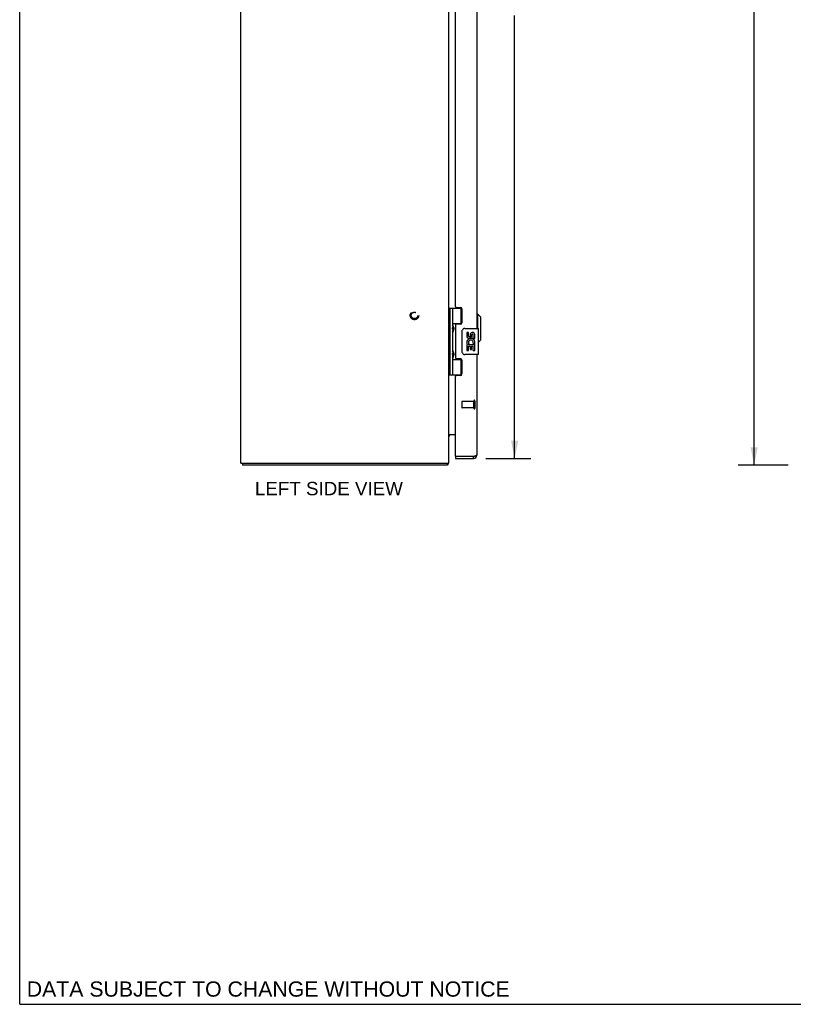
# Model space of a CAD drawing. Header units: inches. Extents: x 0 to 117, y 0 to 76.
# Tile 1 of 4: x 0 to 30, y 0 to 38. Entities that reach past the tile are written whole.
import ezdxf

# ---------------------------------------------------------------- set-up
doc = ezdxf.new("R2010")
doc.units = ezdxf.units.IN
doc.header["$LTSCALE"] = 6.431217
doc.header["$MEASUREMENT"] = 0
doc.linetypes.add('HIDDEN', pattern=[0.2, 0.1, -0.1])
doc.layers.get('0').update_dxf_attribs({"linetype": 'CONTINUOUS'})
for name, color, linetype in [('02___PRT_ALL_AXES', 7, 'CONTINUOUS'), ('DEFAULT_2', 8, 'HIDDEN'), ('DIMENSIONS', 7, 'CONTINUOUS')]:
    doc.layers.add(name, color=color, linetype=linetype)
doc.styles.get("Standard").update_dxf_attribs({"font": 'arial.ttf'})
doc.dimstyles.new('DIMSTYLE_1', dxfattribs={"dimtxt": 0.515873, "dimasz": 0.687831, "dimexe": 0.09, "dimexo": 0.07, "dimgap": 0.0375, "dimtad": 0, "dimtih": 1, "dimtoh": 1, "dimzin": 4, "dimdsep": 46, "dimtxsty": 'Standard', "dimblk": '_FILLED', "dimblk1": '_FILLED', "dimblk2": '_FILLED', "dimcen": 0.09, "dimazin": 1, "dimtfac": 1, "dimtofl": 0, "dimtmove": 0, "dimatfit": 3, "dimldrblk": '_FILLED', "dimfxl": 1, "dimtolj": 1, "dimtzin": 4, "dimarcsym": 0})

# ---------------------------------------------------------------- blocks, each defined once
blk = doc.blocks.new('_FILLED')
at = {"color": 0, "linetype": 'ByBlock'}
blk.add_solid([(0, 0), (-1, 0.2), (-1, -0.2)], dxfattribs=at)
blk = doc.blocks.new('*D2')
at = {"layer": 'DIMENSIONS', "color": 2, "linetype": 'Continuous'}
for p, q in [((29.522, 56.718), (27.601, 56.718)), ((28.22, 56.718), (28.22, 39.234)), ((28.22, 20.718), (28.22, 38.202)), ((29.522, 20.718), (27.601, 20.718))]:
    blk.add_line(p, q, dxfattribs=at)
at = {"layer": 'DIMENSIONS', "color": 2, "linetype": 'Continuous', "xscale": 0.6878306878, "yscale": 0.6878306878, "zscale": 0.6878306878}
for p, rotation in [((28.22, 56.718), 90), ((28.22, 20.718), 270)]:
    blk.add_blockref('_FILLED', p, dxfattribs=dict(at, rotation=rotation))
at = {"layer": 'DIMENSIONS', "color": 2, "linetype": 'Continuous', "insert": (28.22, 38.976), "char_height": 0.5159, "width": 1.80268, "attachment_point": 2, "line_spacing_factor": 0.9}
blk.add_mtext('36.00', dxfattribs=at)
blk = doc.blocks.new('*D4')
at = {"layer": 'DIMENSIONS', "color": 2, "linetype": 'Continuous'}
for p, q in [((17.914, 56.468), (19.637, 56.468)), ((19.018, 56.468), (19.018, 39.794)), ((19.018, 20.968), (19.018, 37.988)), ((17.914, 20.968), (19.637, 20.968))]:
    blk.add_line(p, q, dxfattribs=at)
at = {"layer": 'DIMENSIONS', "color": 2, "linetype": 'Continuous', "xscale": 0.6878306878, "yscale": 0.6878306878, "zscale": 0.6878306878}
for p, rotation in [((19.018, 56.468), 90), ((19.018, 20.968), 270)]:
    blk.add_blockref('_FILLED', p, dxfattribs=dict(at, rotation=rotation))
at = {"layer": 'DIMENSIONS', "color": 2, "linetype": 'Continuous', "insert": (19.018, 39.536), "char_height": 0.5159, "width": 2.15938, "attachment_point": 2, "line_spacing_factor": 0.9}
blk.add_mtext('35.50\\PDOOR', dxfattribs=at)

msp = doc.modelspace()

# ---------------------------------------------------------------- linework, layer by layer
at = {"color": 7, "linetype": 'Continuous'}
for p, q in [((0, 0), (0, 75.661)), ((16.499, 26.748), (16.983, 26.748)), ((16.499, 24.188), (16.499, 26.748)), ((16.539, 24.188), (16.539, 26.748)), ((16.637, 26.051), (16.637, 26.748)), ((16.952, 26.748), (16.952, 26.157)), ((17.607, 26.519), (17.567, 26.519)), ((17.725, 26.401), (17.607, 26.519)), ((17.607, 25.968), (17.607, 26.519)), ((16.637, 26.157), (16.984, 26.157)), ((16.926, 26.148), (16.977, 26.148)), ((17.725, 25.534), (17.725, 26.401)), ((16.494, 26.089), (16.499, 26.09)), ((16.494, 25.831), (16.499, 25.83)), ((16.637, 25.066), (16.637, 25.87)), ((16.649, 25.861), (16.647, 25.857)), ((16.649, 26.058), (16.651, 26.054)), ((16.65, 25.864), (16.649, 25.861)), ((16.651, 25.868), (16.65, 25.864)), ((16.651, 26.054), (16.652, 26.051)), ((16.653, 25.872), (16.651, 25.868)), ((16.652, 26.051), (16.654, 26.047)), ((16.653, 26.031), (16.653, 26.031)), ((16.653, 26.031), (16.653, 25.89)), ((16.653, 25.89), (16.653, 25.89)), ((16.653, 25.889), (16.653, 25.89)), ((16.656, 25.879), (16.653, 25.872)), ((16.654, 26.047), (16.66, 26.031)), ((16.661, 25.892), (16.656, 25.879)), ((16.66, 26.031), (16.662, 26.027)), ((16.663, 25.896), (16.661, 25.892)), ((16.662, 26.027), (16.663, 26.022)), ((16.664, 25.9), (16.663, 25.896)), ((16.666, 25.904), (16.664, 25.9)), ((17.002, 25.068), (17.002, 25.868)), ((17.102, 25.968), (17.612, 25.968)), ((17.627, 24.983), (17.627, 25.953)), ((17.725, 25.534), (17.627, 25.437)), ((16.494, 25.105), (16.499, 25.106)), ((16.649, 25.074), (16.651, 25.07)), ((16.651, 25.07), (16.652, 25.066)), ((16.652, 25.066), (16.654, 25.063)), ((16.653, 25.047), (16.653, 25.046)), ((16.653, 25.046), (16.653, 24.906)), ((16.654, 25.063), (16.66, 25.046)), ((16.66, 25.046), (16.662, 25.042)), ((16.662, 25.042), (16.663, 25.038)), ((16.494, 24.847), (16.499, 24.846)), ((16.637, 24.188), (16.637, 24.885)), ((16.637, 24.779), (16.984, 24.779)), ((16.649, 24.876), (16.647, 24.873)), ((16.65, 24.88), (16.649, 24.876)), ((16.651, 24.884), (16.65, 24.88)), ((16.653, 24.887), (16.651, 24.884)), ((16.653, 24.906), (16.653, 24.905)), ((16.653, 24.905), (16.653, 24.905)), ((16.656, 24.895), (16.653, 24.887)), ((16.661, 24.907), (16.656, 24.895)), ((16.663, 24.912), (16.661, 24.907)), ((16.664, 24.916), (16.663, 24.912)), ((16.666, 24.92), (16.664, 24.916)), ((16.977, 24.788), (16.926, 24.788)), ((16.952, 24.779), (16.952, 24.188)), ((17.612, 24.968), (17.102, 24.968)), ((16.499, 24.188), (16.983, 24.188)), ((16.742, 21.043), (16.757, 21.043)), ((16.742, 21.043), (16.742, 20.968)), ((17.432, 20.968), (17.432, 21.043)), ((8.557, 20.793), (8.557, 20.718)), ((16.431, 20.793), (16.431, 20.718)), ((16.453, 20.761), (16.431, 20.782)), ((0, 0), (116.931, 0))]:
    msp.add_line(p, q, dxfattribs=at)
at = {"color": 3, "linetype": 'Continuous'}
for p, q in [((8.494, 20.793), (8.494, 56.643)), ((16.494, 20.793), (16.494, 56.643)), ((17.567, 51.468), (17.567, 25.968)), ((16.742, 26.81), (16.742, 50.627)), ((16.773, 26.779), (16.929, 26.779)), ((16.992, 26.716), (16.992, 26.189)), ((16.929, 26.126), (16.773, 26.126)), ((16.742, 26.095), (16.742, 24.842)), ((16.773, 24.811), (16.929, 24.811)), ((16.992, 24.748), (16.992, 24.221)), ((17.567, 24.968), (17.567, 21.103)), ((16.742, 21.058), (16.742, 24.127)), ((16.929, 24.158), (16.773, 24.158)), ((16.505, 21.876), (16.503, 21.878)), ((16.51, 21.893), (16.742, 21.893)), ((16.742, 20.968), (17.432, 20.968)), ((17.432, 21.043), (16.757, 21.043)), ((17.45, 21.048), (17.432, 21.043)), ((8.494, 20.793), (16.494, 20.793)), ((16.431, 20.718), (8.557, 20.718))]:
    msp.add_line(p, q, dxfattribs=at)
at = {"color": 7, "linetype": 'Continuous'}
for points in [[(16.637, 26.106), (16.637, 26.105), (16.637, 26.104), (16.637, 26.103), (16.637, 26.102), (16.637, 26.101), (16.637, 26.1), (16.638, 26.099), (16.638, 26.098), (16.638, 26.097), (16.638, 26.096), (16.638, 26.095), (16.638, 26.094), (16.639, 26.092), (16.639, 26.091), (16.639, 26.09), (16.639, 26.089), (16.64, 26.088), (16.64, 26.086), (16.64, 26.085), (16.641, 26.084), (16.641, 26.083), (16.641, 26.081), (16.642, 26.08), (16.642, 26.078), (16.643, 26.077), (16.643, 26.076), (16.643, 26.074), (16.644, 26.073), (16.644, 26.071), (16.645, 26.07), (16.646, 26.068), (16.646, 26.066), (16.647, 26.065), (16.647, 26.063), (16.648, 26.061), (16.649, 26.058)], [(16.647, 25.857), (16.647, 25.856), (16.646, 25.854), (16.646, 25.852), (16.645, 25.851), (16.644, 25.849), (16.644, 25.848), (16.643, 25.846), (16.643, 25.845), (16.643, 25.843), (16.642, 25.842), (16.642, 25.84), (16.641, 25.839), (16.641, 25.838), (16.641, 25.836), (16.64, 25.835), (16.64, 25.834), (16.64, 25.833), (16.639, 25.831), (16.639, 25.83), (16.639, 25.829), (16.639, 25.828), (16.638, 25.827), (16.638, 25.826), (16.638, 25.824), (16.638, 25.823), (16.638, 25.822), (16.638, 25.821), (16.637, 25.82), (16.637, 25.819), (16.637, 25.818), (16.637, 25.817), (16.637, 25.816), (16.637, 25.815), (16.637, 25.815)], [(16.663, 26.022), (16.665, 26.018), (16.666, 26.016), (16.667, 26.014), (16.667, 26.012), (16.668, 26.01), (16.669, 26.008), (16.67, 26.006), (16.67, 26.004), (16.671, 26.002), (16.671, 26), (16.672, 25.999), (16.673, 25.997), (16.673, 25.995), (16.674, 25.993), (16.674, 25.992), (16.674, 25.99), (16.675, 25.989), (16.675, 25.987), (16.676, 25.986), (16.676, 25.984), (16.676, 25.983), (16.677, 25.981), (16.677, 25.98), (16.677, 25.978), (16.677, 25.977), (16.678, 25.976), (16.678, 25.974), (16.678, 25.973), (16.678, 25.972), (16.678, 25.97), (16.678, 25.969), (16.678, 25.968), (16.678, 25.966), (16.679, 25.965), (16.679, 25.964), (16.679, 25.963), (16.679, 25.961), (16.679, 25.96), (16.679, 25.959), (16.679, 25.958), (16.679, 25.956), (16.679, 25.955), (16.678, 25.954), (16.678, 25.953), (16.678, 25.951), (16.678, 25.95), (16.678, 25.949), (16.678, 25.947), (16.678, 25.946), (16.678, 25.945), (16.677, 25.943), (16.677, 25.942), (16.677, 25.941), (16.677, 25.939), (16.676, 25.938), (16.676, 25.936), (16.676, 25.935), (16.675, 25.933), (16.675, 25.932), (16.674, 25.93), (16.674, 25.928), (16.674, 25.927), (16.673, 25.925), (16.673, 25.923), (16.672, 25.922), (16.671, 25.92), (16.671, 25.918), (16.67, 25.916), (16.67, 25.914), (16.669, 25.912), (16.668, 25.91), (16.667, 25.908), (16.667, 25.906), (16.666, 25.904)], [(17.002, 25.868), (17.003, 25.874), (17.003, 25.881), (17.004, 25.887), (17.005, 25.893), (17.007, 25.899), (17.009, 25.904)], [(16.637, 25.122), (16.637, 25.121), (16.637, 25.12), (16.637, 25.119), (16.637, 25.118), (16.637, 25.117), (16.637, 25.116), (16.638, 25.115), (16.638, 25.114), (16.638, 25.113), (16.638, 25.112), (16.638, 25.11), (16.638, 25.109), (16.639, 25.108), (16.639, 25.107), (16.639, 25.106), (16.639, 25.105), (16.64, 25.103), (16.64, 25.102), (16.64, 25.101), (16.641, 25.1), (16.641, 25.098), (16.641, 25.097), (16.642, 25.096), (16.642, 25.094), (16.643, 25.093), (16.643, 25.091), (16.643, 25.09), (16.644, 25.088), (16.644, 25.087), (16.645, 25.085), (16.646, 25.084), (16.646, 25.082), (16.647, 25.08), (16.647, 25.079), (16.648, 25.077), (16.649, 25.074)], [(16.663, 25.038), (16.665, 25.034), (16.666, 25.032), (16.667, 25.03), (16.667, 25.028), (16.668, 25.026), (16.669, 25.024), (16.67, 25.022), (16.67, 25.02), (16.671, 25.018), (16.671, 25.016), (16.672, 25.014), (16.673, 25.013), (16.673, 25.011), (16.674, 25.009), (16.674, 25.008), (16.674, 25.006), (16.675, 25.004), (16.675, 25.003), (16.676, 25.001), (16.676, 25), (16.676, 24.998), (16.677, 24.997), (16.677, 24.995), (16.677, 24.994), (16.677, 24.993), (16.678, 24.991), (16.678, 24.99), (16.678, 24.989), (16.678, 24.987), (16.678, 24.986), (16.678, 24.985), (16.678, 24.983), (16.678, 24.982), (16.679, 24.981), (16.679, 24.98), (16.679, 24.978), (16.679, 24.977), (16.679, 24.976), (16.679, 24.975), (16.679, 24.973), (16.679, 24.972), (16.679, 24.971), (16.678, 24.97), (16.678, 24.968), (16.678, 24.967), (16.678, 24.966), (16.678, 24.964), (16.678, 24.963), (16.678, 24.962), (16.678, 24.96), (16.677, 24.959), (16.677, 24.958), (16.677, 24.956), (16.677, 24.955), (16.676, 24.953), (16.676, 24.952), (16.676, 24.951), (16.675, 24.949), (16.675, 24.947), (16.674, 24.946), (16.674, 24.944), (16.674, 24.943), (16.673, 24.941), (16.673, 24.939), (16.672, 24.937), (16.671, 24.936), (16.671, 24.934), (16.67, 24.932), (16.67, 24.93), (16.669, 24.928), (16.668, 24.926), (16.667, 24.924), (16.667, 24.922), (16.666, 24.92)], [(17.009, 25.032), (17.007, 25.038), (17.005, 25.043), (17.004, 25.049), (17.003, 25.055), (17.003, 25.062), (17.002, 25.068)], [(16.647, 24.873), (16.647, 24.871), (16.646, 24.87), (16.646, 24.868), (16.645, 24.867), (16.644, 24.865), (16.644, 24.863), (16.643, 24.862), (16.643, 24.86), (16.643, 24.859), (16.642, 24.858), (16.642, 24.856), (16.641, 24.855), (16.641, 24.854), (16.641, 24.852), (16.64, 24.851), (16.64, 24.85), (16.64, 24.848), (16.639, 24.847), (16.639, 24.846), (16.639, 24.845), (16.639, 24.844), (16.638, 24.842), (16.638, 24.841), (16.638, 24.84), (16.638, 24.839), (16.638, 24.838), (16.638, 24.837), (16.637, 24.836), (16.637, 24.835), (16.637, 24.834), (16.637, 24.833), (16.637, 24.832), (16.637, 24.831), (16.637, 24.83)]]:
    msp.add_lwpolyline(points, dxfattribs=at)
at = {"color": 3, "linetype": 'Continuous'}
for points in [[(16.51, 21.893), (16.51, 21.892), (16.51, 21.891), (16.51, 21.89), (16.51, 21.888), (16.509, 21.887), (16.509, 21.885), (16.508, 21.884), (16.507, 21.882), (16.506, 21.881), (16.505, 21.88), (16.504, 21.879), (16.502, 21.877), (16.501, 21.876), (16.5, 21.875), (16.499, 21.874), (16.498, 21.872), (16.497, 21.871), (16.496, 21.87), (16.495, 21.869), (16.495, 21.867), (16.494, 21.866), (16.494, 21.865)], [(16.51, 21.867), (16.51, 21.867), (16.51, 21.867), (16.51, 21.868), (16.51, 21.869), (16.51, 21.869), (16.509, 21.87), (16.509, 21.871), (16.508, 21.872), (16.507, 21.873), (16.506, 21.875), (16.505, 21.876)], [(17.467, 21.053), (17.459, 21.051), (17.45, 21.048)], [(17.567, 21.103), (17.567, 21.101), (17.566, 21.098), (17.565, 21.096), (17.563, 21.093), (17.56, 21.091), (17.557, 21.088), (17.553, 21.086), (17.549, 21.083), (17.545, 21.081), (17.539, 21.078), (17.534, 21.076), (17.528, 21.073), (17.521, 21.071), (17.514, 21.068), (17.507, 21.066), (17.5, 21.063), (17.492, 21.061), (17.484, 21.058), (17.476, 21.056), (17.467, 21.053)], [(16.442, 20.734), (16.441, 20.732), (16.44, 20.73), (16.44, 20.728), (16.439, 20.727), (16.439, 20.725), (16.438, 20.724), (16.437, 20.722), (16.437, 20.721), (16.436, 20.72), (16.435, 20.72), (16.434, 20.719), (16.434, 20.719), (16.433, 20.718), (16.432, 20.718), (16.431, 20.718)], [(16.453, 20.761), (16.451, 20.76), (16.45, 20.759), (16.449, 20.757), (16.448, 20.755), (16.447, 20.753), (16.446, 20.751), (16.446, 20.749), (16.445, 20.746), (16.444, 20.744), (16.443, 20.741), (16.442, 20.734)]]:
    msp.add_lwpolyline(points, dxfattribs=at)
for centre, radius, start, end in [((16.773, 26.81), 0.031, 180, 270), ((16.929, 26.716), 0.063, 0, 90), ((16.773, 26.095), 0.031, 90, 180), ((16.929, 26.189), 0.063, 270, 360), ((16.773, 24.842), 0.031, 180, 270), ((16.929, 24.748), 0.063, 0, 90), ((16.929, 24.221), 0.063, 270, 360), ((16.773, 24.127), 0.031, 90, 180), ((16.564, 21.823), 0.07, 90, 180), ((16.757, 21.058), 0.015, 180, 270), ((17.432, 21.103), 0.135, 270, 360), ((16.349, 20.863), 0.145, 315.3986, 331.1263)]:
    msp.add_arc(centre, radius, start, end, dxfattribs=at)
at = {"color": 7, "linetype": 'Continuous'}
for centre, radius, start, end in [((16.563, 26.03), 0.09, 0.672, 34.9249), ((16.563, 25.89), 0.09, 325.0751, 359.328), ((17.102, 25.868), 0.1, 90, 158.7946), ((17.612, 25.953), 0.015, 0, 90), ((16.563, 25.046), 0.09, 0.672, 34.9249), ((17.102, 25.068), 0.1, 201.205, 270), ((17.612, 24.983), 0.015, 270, 360), ((16.563, 24.906), 0.09, 325.0751, 359.328), ((17.432, 21.103), 0.06, 270, 301.7855)]:
    msp.add_arc(centre, radius, start, end, dxfattribs=at)
for centre in [(16.732, 25.96), (16.732, 24.976)]:
    msp.add_ellipse(centre, major_axis=(0, 0.188), ratio=0.57735, start_param=1.066602, end_param=2.074991, dxfattribs=at)
at = {"layer": '02___PRT_ALL_AXES', "color": 7, "linetype": 'Continuous'}
for p, q in [((16.926, 26.148), (16.926, 26.126)), ((17.24, 25.814), (17.178, 25.814)), ((17.178, 25.814), (17.178, 25.677)), ((17.24, 25.677), (17.24, 25.814)), ((17.306, 25.74), (17.306, 25.671)), ((17.49, 25.583), (17.49, 25.74)), ((17.196, 25.353), (17.178, 25.353)), ((17.178, 25.353), (17.178, 25.122)), ((17.23, 25.353), (17.258, 25.372)), ((17.23, 25.353), (17.49, 25.353)), ((17.366, 25.677), (17.366, 25.719)), ((17.421, 25.389), (17.479, 25.364)), ((17.429, 25.583), (17.429, 25.72)), ((17.429, 25.583), (17.49, 25.583)), ((17.49, 25.4), (17.49, 25.453)), ((17.49, 25.122), (17.49, 25.353)), ((17.178, 25.122), (17.24, 25.122)), ((17.24, 25.29), (17.306, 25.29)), ((17.24, 25.122), (17.24, 25.29)), ((17.306, 25.29), (17.306, 25.154)), ((17.306, 25.154), (17.366, 25.154)), ((17.366, 25.29), (17.429, 25.29)), ((17.366, 25.154), (17.366, 25.29)), ((17.429, 25.122), (17.429, 25.29)), ((17.429, 25.122), (17.49, 25.122)), ((16.926, 24.811), (16.926, 24.788))]:
    msp.add_line(p, q, dxfattribs=at)
at = {"layer": '02___PRT_ALL_AXES', "color": 8, "linetype": 'HIDDEN'}
for p, q in [((17.449, 23.167), (17.002, 23.167)), ((17.449, 22.919), (17.449, 23.167)), ((17.449, 22.919), (17.002, 22.919))]:
    msp.add_line(p, q, dxfattribs=at)
msp.add_circle((15.169, 26.468), 0.124, dxfattribs=at)
at = {"layer": '02___PRT_ALL_AXES', "color": 7, "linetype": 'Continuous'}
for centre, radius, start, end in [((17.398, 25.72), 0.0943, 71.7267, 167.4338), ((17.398, 25.72), 0.0314, 0, 180.0485), ((17.398, 25.72), 0.0943, 12.5402, 71.701), ((17.331, 25.426), 0.154, 161.4199, 206.1963), ((17.272, 25.677), 0.0943, 180, 360), ((17.335, 25.426), 0.157, 9.7031, 161.8791), ((17.335, 25.426), 0.157, 205.737, 207.8532), ((17.272, 25.677), 0.0314, 180, 261.2295), ((17.335, 25.426), 0.0943, 336.5966, 215.1122), ((17.271, 25.682), 0.0362, 263.4285, 341.7628), ((17.335, 25.426), 0.157, 336.5966, 350.2969)]:
    msp.add_arc(centre, radius, start, end, dxfattribs=at)
at = {"layer": 'DEFAULT_2', "color": 8, "linetype": 'HIDDEN'}
for p, q in [((16.992, 23.157), (16.992, 22.929)), ((17.449, 23.185), (17.449, 22.901)), ((17.492, 23.185), (17.492, 22.901))]:
    msp.add_line(p, q, dxfattribs=at)
for radius in [0.164, 0.124]:
    msp.add_circle((15.169, 26.468), radius, dxfattribs=at)
for centre, radius, start, end in [((17.002, 23.157), 0.01, 90, 180), ((17.471, 23.185), 0.0215, 0, 180), ((17.002, 22.929), 0.01, 180, 270), ((17.471, 22.901), 0.0215, 180, 360)]:
    msp.add_arc(centre, radius, start, end, dxfattribs=at)

# ---------------------------------------------------------------- texts
at = {"layer": 'DIMENSIONS', "color": 2, "linetype": 'Continuous', "attachment_point": 2, "line_spacing_factor": 0.9}
for s, insert, char_height, width in [('LEFT SIDE VIEW', (11.882, 20.073), 0.51587, 5.67269), ('DATA SUBJECT TO CHANGE WITHOUT NOTICE', (9.55, 0.879), 0.58466, 18.52208)]:
    msp.add_mtext(s, dxfattribs=dict(at, insert=insert, char_height=char_height, width=width))

# ---------------------------------------------------------------- dimensions: what is measured, and where the dimension line sits
at = {"layer": 'DIMENSIONS', "color": 2, "linetype": 'Continuous'}
dim = msp.add_linear_dim(base=(19.018, 20.968), p1=(17.844, 56.468), p2=(17.844, 20.968), angle=270, text='<>\\PDOOR', dimstyle='DIMSTYLE_1', dxfattribs=at)
dim.commit()
dim.dimension.update_dxf_attribs({"geometry": '*D4', "text_midpoint": (19.018, 38.891), "dimtype": 160})
dim = msp.add_linear_dim(base=(28.22, 20.718), p1=(29.592, 56.718), p2=(29.592, 20.718), angle=270, dimstyle='DIMSTYLE_1', dxfattribs=at)
dim.commit()
dim.dimension.update_dxf_attribs({"geometry": '*D2', "text_midpoint": (28.219, 38.715), "dimtype": 160})

doc.saveas('drawing.dxf')
